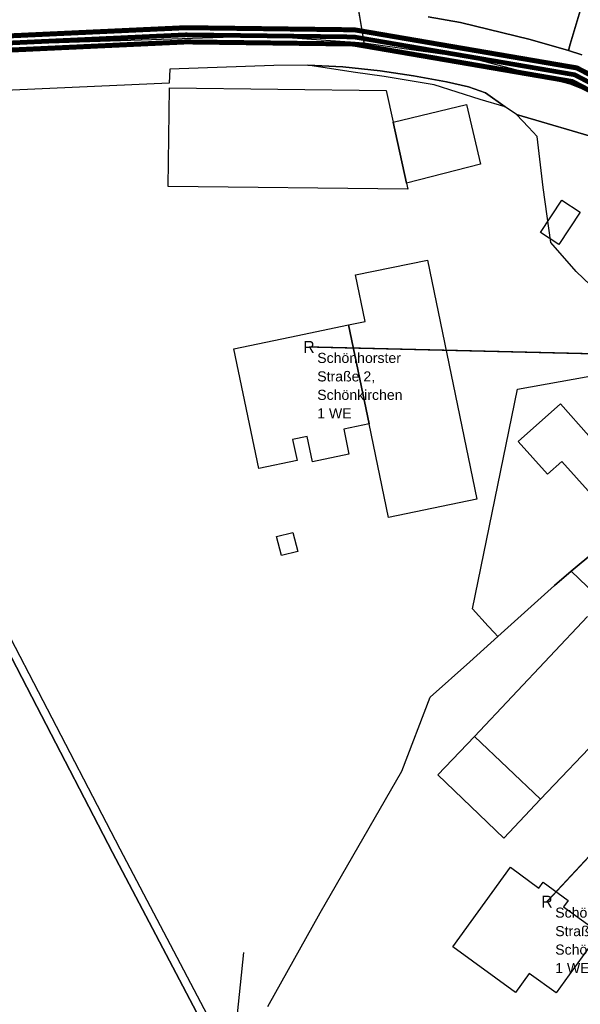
# Model space of a CAD drawing. Extents: x 577960 to 582939, y 6017202 to 6023066.
# Tile 187 of 217: x 580892 to 580971, y 6021449 to 6021588. Entities that reach past the tile are written whole.
import ezdxf
from ezdxf.enums import TextEntityAlignment as Align

# ---------------------------------------------------------------- set-up
doc = ezdxf.new("R2010")
doc.units = 0
doc.header["$MEASUREMENT"] = 0
doc.linetypes.add('D', pattern=[0])
for name, color, linetype in [('BER_Symbol', 7, 'D'), ('BER_Text', 7, 'D'), ('BF__ACCESS', 7, 'D'), ('EF', 7, 'D'), ('LI__FLUR', 7, 'D'), ('LI__GEB', 7, 'Continuous'), ('LI__STRASSE', 7, 'Continuous')]:
    doc.layers.add(name, color=color, linetype=linetype)
doc.styles.add('BER_Symbol', font='TGR01___.TTF')
doc.styles.add('BER_Text', font='arial.ttf')

msp = doc.modelspace()

# ---------------------------------------------------------------- linework, layer by layer
at = {"layer": 'BF__ACCESS', "color": 4, "linetype": 'D', "true_color": 0x00ffff, "const_width": 0.657}
msp.add_lwpolyline([(581032.053, 6021553.713), (581021.564, 6021555.868), (581018.002, 6021552.306), (581013.797, 6021553.182), (581009.943, 6021556.686), (580997.442, 6021565.642), (580970.243, 6021579.833), (580939.201, 6021585.154), (580915.55, 6021585.45), (580870.909, 6021583.38), (580828.663, 6021582.048), (580824.4, 6021581.931), (580713.925, 6021578.872), (580705.647, 6021583.602), (580708.012, 6021593.949), (580726.046, 6021633.269), (580734.62, 6021658.103), (580747.923, 6021676.136), (580783.4, 6021709.839), (580818.876, 6021743.246), (580817.694, 6021750.046), (580803.208, 6021797.348)], dxfattribs=at)
at = {"layer": 'BF__ACCESS', "color": 1, "linetype": 'D', "true_color": 0xff0000, "const_width": 0.7}
for points in [[(581026.25, 6021556.937), (581020.856, 6021556.574), (581017.677, 6021553.395), (581014.268, 6021554.105), (581010.573, 6021557.465), (580997.967, 6021566.496), (580970.567, 6021580.792), (580939.292, 6021586.153), (580915.533, 6021586.45), (580870.87, 6021584.379), (580828.634, 6021583.048), (580824.372, 6021582.931), (580714.178, 6021579.879), (580706.787, 6021584.102), (580708.964, 6021593.626), (580726.975, 6021632.896), (580735.515, 6021657.632), (580748.676, 6021675.472), (580784.087, 6021709.112), (580819.953, 6021742.887), (580818.669, 6021750.279), (580804.242, 6021797.388)], [(581026.25, 6021556.937), (581022.272, 6021555.162), (581018.327, 6021551.217), (581013.326, 6021552.259), (581009.313, 6021555.907), (580996.917, 6021564.788), (580969.919, 6021578.874), (580939.11, 6021584.155), (580915.567, 6021584.45), (580870.948, 6021582.381), (580828.696, 6021581.049), (580826.815, 6021581.044)]]:
    msp.add_lwpolyline(points, dxfattribs=at)
at = {"layer": 'EF', "color": 5, "linetype": 'D', "true_color": 0x0000ff, "const_width": 0.194}
for points in [[(580940.709, 6021583.881), (580937.99, 6021600.04)], [(581022.644, 6021533.782), (581006.958, 6021543.355), (580980.981, 6021540.393), (580932.88, 6021541.55)]]:
    msp.add_lwpolyline(points, dxfattribs=at)
at = {"layer": 'EF', "color": 40, "linetype": 'D', "true_color": 0xfac200, "const_width": 0.194}
msp.add_lwpolyline([(580973.747, 6021471.471), (580966.35, 6021463.53)], dxfattribs=at)
at = {"layer": 'LI__FLUR', "color": 8, "linetype": 'D', "true_color": 0x808080}
for p, q in [((580969.636, 6021584.116), (580975.675, 6021604.528)), ((580975.675, 6021604.528), (580969.636, 6021584.116)), ((580954.212, 6021587.166), (580949.644, 6021587.985)), ((580949.644, 6021587.985), (580954.212, 6021587.166)), ((580963.978, 6021584.806), (580954.212, 6021587.166)), ((580954.212, 6021587.166), (580963.978, 6021584.806)), ((580969.376, 6021583.237), (580963.978, 6021584.806)), ((580963.978, 6021584.806), (580969.376, 6021583.237)), ((580969.376, 6021583.237), (580969.636, 6021584.116)), ((580969.636, 6021584.116), (580969.376, 6021583.237)), ((580971.27, 6021582.613), (580969.376, 6021583.237)), ((580969.376, 6021583.237), (580971.27, 6021582.613)), ((580913.329, 6021580.609), (580913.239, 6021578.65)), ((580927.933, 6021581.139), (580913.329, 6021580.609)), ((580932.711, 6021581.159), (580927.933, 6021581.139)), ((580932.711, 6021581.159), (580937.659, 6021580.959)), ((580939.088, 6021580.219), (580932.711, 6021581.159)), ((580937.659, 6021580.959), (580932.711, 6021581.159)), ((580937.659, 6021580.959), (580942.877, 6021580.369)), ((580942.877, 6021580.369), (580937.659, 6021580.959)), ((580943.437, 6021579.579), (580939.088, 6021580.219)), ((580942.877, 6021580.369), (580947.595, 6021579.679)), ((580947.595, 6021579.679), (580942.877, 6021580.369)), ((580950.474, 6021578.429), (580943.437, 6021579.579)), ((580947.595, 6021579.679), (580952.203, 6021578.839)), ((580952.203, 6021578.839), (580947.595, 6021579.679)), ((580952.203, 6021578.839), (580955.322, 6021578.149)), ((580955.322, 6021578.149), (580952.203, 6021578.839)), ((580913.239, 6021578.65), (580888.689, 6021577.571)), ((580956.951, 6021576.33), (580950.474, 6021578.429)), ((580955.322, 6021578.149), (580957.691, 6021577.299)), ((580957.691, 6021577.299), (580955.322, 6021578.149)), ((580960.47, 6021575.33), (580956.951, 6021576.33)), ((580957.691, 6021577.299), (580960.47, 6021575.33)), ((580960.47, 6021575.33), (580957.691, 6021577.299)), ((580962.079, 6021574.23), (580960.47, 6021575.33)), ((580963.754, 6021572.458), (580962.079, 6021574.23)), ((580962.079, 6021574.23), (580977.083, 6021569.802)), ((580977.083, 6021569.802), (580962.079, 6021574.23)), ((580964.988, 6021571.151), (580963.754, 6021572.458)), ((580965.808, 6021563.964), (580964.988, 6021571.151)), ((580966.919, 6021556.235), (580965.808, 6021563.964)), ((580970.467, 6021552.15), (580966.919, 6021556.235)), ((580973.475, 6021549.279), (580970.467, 6021552.15)), ((580962.21, 6021535.615), (580981.362, 6021539.033)), ((580955.903, 6021504.717), (580962.21, 6021535.615)), ((580973.106, 6021512.793), (580969.738, 6021510.035)), ((580969.738, 6021510.035), (580973.106, 6021512.793)), ((580969.738, 6021510.035), (580967.429, 6021508.005)), ((580967.429, 6021508.005), (580969.738, 6021510.035)), ((580985.132, 6021495.21), (580969.738, 6021510.035)), ((580969.738, 6021510.035), (580985.132, 6021495.21)), ((580967.429, 6021508.005), (580959.432, 6021500.818)), ((580959.432, 6021500.818), (580967.429, 6021508.005)), ((580958.103, 6021502.278), (580955.903, 6021504.717)), ((580958.922, 6021501.378), (580958.103, 6021502.278)), ((580959.432, 6021500.818), (580958.922, 6021501.378)), ((580894.629, 6021490.994), (580889.651, 6021500.611)), ((580889.651, 6021500.611), (580894.629, 6021490.994)), ((580890.93, 6021500.611), (580894.819, 6021493.094)), ((580955.494, 6021497.28), (580959.432, 6021500.818)), ((580949.926, 6021492.282), (580955.494, 6021497.28)), ((580894.819, 6021493.094), (580906.285, 6021470.942)), ((580945.958, 6021481.896), (580949.926, 6021492.282)), ((580905.255, 6021470.432), (580894.629, 6021490.994)), ((580894.629, 6021490.994), (580905.255, 6021470.432)), ((580934.443, 6021461.954), (580945.958, 6021481.896)), ((580906.285, 6021470.942), (580918.57, 6021447.63)), ((580909.464, 6021462.435), (580905.255, 6021470.432)), ((580905.255, 6021470.432), (580909.464, 6021462.435)), ((580917.541, 6021447.11), (580909.464, 6021462.435)), ((580909.464, 6021462.435), (580917.541, 6021447.11)), ((580927.097, 6021448.799), (580934.443, 6021461.954))]:
    msp.add_line(p, q, dxfattribs=at)
at = {"layer": 'LI__GEB', "color": 5, "linetype": 'D', "true_color": 0x0000ff}
for p, q in [((580913.083, 6021564.132), (580913.253, 6021577.978)), ((580913.253, 6021577.978), (580943.762, 6021577.603)), ((580943.762, 6021577.603), (580944.723, 6021573.178)), ((580944.723, 6021573.178), (580955.054, 6021575.626)), ((580955.054, 6021575.626), (580957, 6021567.252)), ((580946.588, 6021564.597), (580944.723, 6021573.178)), ((580944.723, 6021573.178), (580946.588, 6021564.597)), ((580957, 6021567.252), (580946.588, 6021564.597)), ((580946.779, 6021563.718), (580913.083, 6021564.132)), ((580946.588, 6021564.597), (580946.779, 6021563.718)), ((580965.458, 6021557.628), (580968.439, 6021562.194)), ((580968.439, 6021562.194), (580971.022, 6021560.507)), ((580971.022, 6021560.507), (580968.04, 6021555.942)), ((580968.04, 6021555.942), (580965.458, 6021557.628)), ((580939.429, 6021551.67), (580949.535, 6021553.759)), ((580949.535, 6021553.759), (580956.503, 6021520.151)), ((580940.789, 6021545.122), (580939.429, 6021551.67)), ((580930.193, 6021542.933), (580938.46, 6021544.642)), ((580938.46, 6021544.642), (580940.789, 6021545.122)), ((580938.46, 6021544.642), (580941.349, 6021530.728)), ((580941.349, 6021530.728), (580938.46, 6021544.642)), ((580922.336, 6021541.304), (580930.193, 6021542.933)), ((580925.825, 6021524.46), (580922.336, 6021541.304)), ((580962.31, 6021528.248), (580968.238, 6021533.526)), ((580968.238, 6021533.526), (580972.236, 6021529.037)), ((580941.349, 6021530.728), (580937.78, 6021529.988)), ((580944.078, 6021517.573), (580941.349, 6021530.728)), ((580932.632, 6021528.959), (580930.583, 6021528.539)), ((580933.372, 6021525.4), (580932.632, 6021528.959)), ((580937.78, 6021529.988), (580938.51, 6021526.459)), ((580930.583, 6021528.539), (580931.203, 6021525.57)), ((580966.419, 6021523.64), (580962.31, 6021528.248)), ((580938.51, 6021526.459), (580933.372, 6021525.4)), ((580931.203, 6021525.57), (580925.825, 6021524.46)), ((580968.428, 6021525.439), (580966.419, 6021523.64)), ((580974.315, 6021518.871), (580968.428, 6021525.439)), ((580956.503, 6021520.151), (580944.078, 6021517.573)), ((580928.335, 6021514.884), (580930.604, 6021515.474)), ((580930.604, 6021515.474), (580931.303, 6021512.785)), ((580929.034, 6021512.195), (580928.335, 6021514.884)), ((580931.303, 6021512.785), (580929.034, 6021512.195)), ((580956.154, 6021486.774), (580972.037, 6021503.657)), ((580981.323, 6021494.68), (580965.44, 6021477.927)), ((580951.026, 6021481.346), (580956.154, 6021486.774)), ((580956.154, 6021486.774), (580965.44, 6021477.927)), ((580965.44, 6021477.927), (580956.154, 6021486.774)), ((580960.302, 6021472.479), (580951.026, 6021481.346)), ((580965.44, 6021477.927), (580960.302, 6021472.479)), ((580953.106, 6021457.165), (580961.212, 6021468.361)), ((580961.212, 6021468.361), (580965.231, 6021465.452)), ((580965.231, 6021465.452), (580965.81, 6021466.251)), ((580965.81, 6021466.251), (580969.329, 6021463.712)), ((580969.329, 6021463.712), (580968.679, 6021462.803)), ((580968.679, 6021462.803), (580973.757, 6021459.154)), ((580973.757, 6021459.154), (580967.67, 6021450.687)), ((580961.932, 6021450.768), (580953.106, 6021457.165)), ((580963.851, 6021453.436), (580961.932, 6021450.768)), ((580967.67, 6021450.687), (580963.851, 6021453.436))]:
    msp.add_line(p, q, dxfattribs=at)
at = {"layer": 'LI__STRASSE', "color": 251, "linetype": 'D', "true_color": 0x656464}
for p, q in [((580869.528, 6021583.479), (580926.592, 6021585.286)), ((580926.592, 6021585.286), (580940.607, 6021584.337)), ((580940.607, 6021584.337), (580955.644, 6021582.221)), ((580955.644, 6021582.221), (580969.586, 6021578.571)), ((580969.586, 6021578.571), (580988.479, 6021571.093))]:
    msp.add_line(p, q, dxfattribs=at)
at = {"layer": 'LI__STRASSE', "color": 251, "linetype": 'D', "true_color": 0x646464}
msp.add_line((580923.694, 6021456.358), (580922.502, 6021445.227), dxfattribs=at)

# ---------------------------------------------------------------- texts
at = {"layer": 'BER_Symbol', "color": 5, "true_color": 0x0000ff, "style": 'BER_Symbol'}
for p in [(580932.88, 6021541.55), (580966.35, 6021463.53)]:
    msp.add_text('R', height=1.667, dxfattribs=at).set_placement(p, align=Align.MIDDLE_CENTER)
at = {"layer": 'BER_Text', "color": 5, "true_color": 0x0000ff, "char_height": 1.417, "width": 70, "attachment_point": 1, "line_spacing_factor": 1.1, "style": 'BER_Text'}
for s, insert in [('Schönhorster \\PStraße 2, \\PSchönkirchen\\P1 WE', (580934.047, 6021540.717)), ('Schönhorster \\PStraße 10, \\PSchönkirchen\\P1 WE', (580967.517, 6021462.697))]:
    msp.add_mtext(s, dxfattribs=dict(at, insert=insert))

doc.saveas('drawing.dxf')
